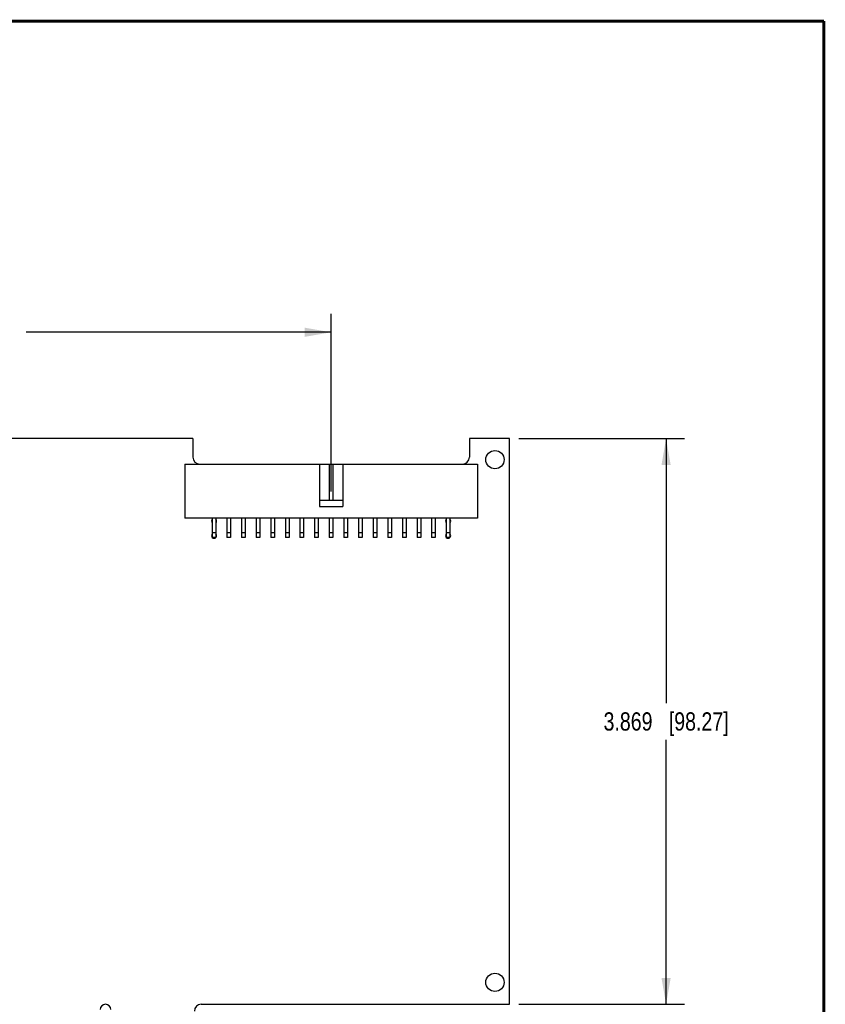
# Model space of a CAD drawing. Header units: inches. Extents: x 0.2 to 16.8, y 0.2 to 10.8.
# Tile 11 of 11: x 11.3 to 16.8, y 4 to 10.8. Entities that reach past the tile are written whole.
import ezdxf

# ---------------------------------------------------------------- set-up
doc = ezdxf.new("R2010")
doc.units = ezdxf.units.IN
doc.header["$LTSCALE"] = 0.935
doc.header["$MEASUREMENT"] = 0
doc.layers.get('0').update_dxf_attribs({"linetype": 'CONTINUOUS'})
doc.layers.add('DIMENSIONS', color=7, linetype='CONTINUOUS')
doc.styles.get("Standard").update_dxf_attribs({"font": 'txt', "width": 0.8})
doc.dimstyles.new('DIMSTYLE_1', dxfattribs={"dimtxt": 0.125, "dimasz": 0.18, "dimexe": 0.18, "dimexo": 0.0625, "dimgap": 0.09, "dimtad": 0, "dimtih": 1, "dimtoh": 1, "dimdec": 3, "dimzin": 4, "dimdsep": 46, "dimtxsty": 'STANDARD', "dimblk": '_FILLED', "dimblk1": '_FILLED', "dimblk2": '_FILLED', "dimcen": 0.09, "dimadec": 0, "dimazin": 0, "dimtp": 0.01, "dimtm": 0.01, "dimtfac": 1, "dimtdec": 3, "dimtofl": 0, "dimtmove": 0, "dimatfit": 3, "dimldrblk": '_FILLED', "dimfxl": 1, "dimtolj": 1, "dimtzin": 4, "dimarcsym": 0})

# ---------------------------------------------------------------- blocks, each defined once
blk = doc.blocks.new('_FILLED')
at = {"color": 0, "linetype": 'BYBLOCK'}
blk.add_solid([(0, 0), (-1, 0.174), (-1, -0.174)], dxfattribs=at)
blk = doc.blocks.new('*D0')
at = {"layer": 'DIMENSIONS', "color": 2, "linetype": 'CONTINUOUS'}
for p, q in [((14.6643, 7.9037), (15.7967, 7.9037)), ((15.6717, 7.9037), (15.6717, 6.0942)), ((15.6717, 4.0347), (15.6717, 5.8442)), ((14.6643, 4.0347), (15.7967, 4.0347))]:
    blk.add_line(p, q, dxfattribs=at)
at = {"layer": 'DIMENSIONS', "color": 2, "linetype": 'CONTINUOUS', "xscale": 0.18, "yscale": 0.18, "zscale": 0.18}
for p, rotation in [((15.6717, 7.9037), 90), ((15.6717, 4.0347), 270)]:
    blk.add_blockref('_FILLED', p, dxfattribs=dict(at, rotation=rotation))
at = {"layer": 'DIMENSIONS', "color": 2, "linetype": 'CONTINUOUS', "insert": (15.6717, 6.0317), "char_height": 0.125, "width": 1.325, "attachment_point": 2, "line_spacing_factor": 0.9}
blk.add_mtext('3.869{\\Ftxt.shx;\\W1.000000;\\H0.125000; }[98.27]', dxfattribs=at)
blk = doc.blocks.new('*D2')
at = {"layer": 'DIMENSIONS', "color": 2, "linetype": 'CONTINUOUS'}
for p, q in [((7.6618, 7.6822), (7.6618, 8.7558)), ((13.3818, 7.5422), (13.3818, 8.7558)), ((7.6618, 8.6308), (9.7468, 8.6308)), ((13.3818, 8.6308), (11.2968, 8.6308))]:
    blk.add_line(p, q, dxfattribs=at)
at = {"layer": 'DIMENSIONS', "color": 2, "linetype": 'CONTINUOUS', "xscale": 0.18, "yscale": 0.18, "zscale": 0.18, "rotation": 180}
blk.add_blockref('_FILLED', (7.6618, 8.6308), dxfattribs=at)
at = {"layer": 'DIMENSIONS', "color": 2, "linetype": 'CONTINUOUS', "xscale": 0.18, "yscale": 0.18, "zscale": 0.18}
blk.add_blockref('_FILLED', (13.3818, 8.6308), dxfattribs=at)
at = {"layer": 'DIMENSIONS', "color": 2, "linetype": 'CONTINUOUS', "insert": (10.5218, 8.6933), "char_height": 0.125, "width": 1.425, "attachment_point": 2, "line_spacing_factor": 0.9}
blk.add_mtext('5.720{\\Ftxt.shx;\\W1.000000;\\H0.125000; }[145.29]', dxfattribs=at)

msp = doc.modelspace()

# ---------------------------------------------------------------- linework, layer by layer
at = {"color": 7, "linetype": 'CONTINUOUS'}
for p, q in [((12.4368, 7.9037), (7.7318, 7.9037)), ((12.4368, 7.9037), (12.4368, 7.7767)), ((14.6018, 7.9037), (14.3268, 7.9037)), ((14.3268, 7.9037), (14.3268, 7.7767)), ((14.6018, 4.0347), (14.6018, 7.9037)), ((12.3818, 7.7297), (12.3818, 7.3597)), ((12.3818, 7.7297), (14.3818, 7.7297)), ((13.3018, 7.7297), (13.3018, 7.4397)), ((13.3693, 7.7297), (13.3693, 7.4797)), ((13.3943, 7.7297), (13.3943, 7.4797)), ((13.4618, 7.7297), (13.4618, 7.4397)), ((14.3818, 7.7297), (14.3818, 7.3597)), ((13.4618, 7.4797), (13.3018, 7.4797)), ((13.3018, 7.4397), (13.4618, 7.4397)), ((14.3818, 7.3597), (12.3818, 7.3597)), ((12.5693, 7.3597), (12.5693, 7.2272)), ((12.5943, 7.3597), (12.5943, 7.2272)), ((12.6693, 7.3597), (12.6693, 7.2272)), ((12.6943, 7.3597), (12.6943, 7.2272)), ((12.7693, 7.3597), (12.7693, 7.2272)), ((12.7943, 7.3597), (12.7943, 7.2272)), ((12.8693, 7.3597), (12.8693, 7.2272)), ((12.8943, 7.3597), (12.8943, 7.2272)), ((12.9693, 7.3597), (12.9693, 7.2272)), ((12.9943, 7.3597), (12.9943, 7.2272)), ((13.0693, 7.3597), (13.0693, 7.2272)), ((13.0943, 7.3597), (13.0943, 7.2272)), ((13.1693, 7.3597), (13.1693, 7.2272)), ((13.1943, 7.3597), (13.1943, 7.2272)), ((13.2693, 7.3597), (13.2693, 7.2272)), ((13.2943, 7.3597), (13.2943, 7.2272)), ((13.3693, 7.3597), (13.3693, 7.2272)), ((13.3943, 7.3597), (13.3943, 7.2272)), ((13.4693, 7.3597), (13.4693, 7.2272)), ((13.4943, 7.3597), (13.4943, 7.2272)), ((13.5693, 7.3597), (13.5693, 7.2272)), ((13.5943, 7.3597), (13.5943, 7.2272)), ((13.6693, 7.3597), (13.6693, 7.2272)), ((13.6943, 7.3597), (13.6943, 7.2272)), ((13.7693, 7.3597), (13.7693, 7.2272)), ((13.7943, 7.3597), (13.7943, 7.2272)), ((13.8693, 7.3597), (13.8693, 7.2272)), ((13.8943, 7.3597), (13.8943, 7.2272)), ((13.9693, 7.3597), (13.9693, 7.2272)), ((13.9943, 7.3597), (13.9943, 7.2272)), ((14.0693, 7.3597), (14.0693, 7.2272)), ((14.0943, 7.3597), (14.0943, 7.2272)), ((14.1693, 7.3597), (14.1693, 7.2272)), ((14.1943, 7.3597), (14.1943, 7.2272)), ((12.5943, 7.2597), (12.5693, 7.2597)), ((12.5943, 7.2272), (12.5693, 7.2272)), ((12.6943, 7.2597), (12.6693, 7.2597)), ((12.6943, 7.2272), (12.6693, 7.2272)), ((12.7943, 7.2597), (12.7693, 7.2597)), ((12.7943, 7.2272), (12.7693, 7.2272)), ((12.8943, 7.2597), (12.8693, 7.2597)), ((12.8943, 7.2272), (12.8693, 7.2272)), ((12.9943, 7.2597), (12.9693, 7.2597)), ((12.9943, 7.2272), (12.9693, 7.2272)), ((13.0943, 7.2597), (13.0693, 7.2597)), ((13.0943, 7.2272), (13.0693, 7.2272)), ((13.1943, 7.2597), (13.1693, 7.2597)), ((13.1943, 7.2272), (13.1693, 7.2272)), ((13.2943, 7.2597), (13.2693, 7.2597)), ((13.2943, 7.2272), (13.2693, 7.2272)), ((13.3943, 7.2597), (13.3693, 7.2597)), ((13.3943, 7.2272), (13.3693, 7.2272)), ((13.4943, 7.2597), (13.4693, 7.2597)), ((13.4943, 7.2272), (13.4693, 7.2272)), ((13.5943, 7.2597), (13.5693, 7.2597)), ((13.5943, 7.2272), (13.5693, 7.2272)), ((13.6943, 7.2597), (13.6693, 7.2597)), ((13.6943, 7.2272), (13.6693, 7.2272)), ((13.7943, 7.2597), (13.7693, 7.2597)), ((13.7943, 7.2272), (13.7693, 7.2272)), ((13.8943, 7.2597), (13.8693, 7.2597)), ((13.8943, 7.2272), (13.8693, 7.2272)), ((13.9943, 7.2597), (13.9693, 7.2597)), ((13.9943, 7.2272), (13.9693, 7.2272)), ((14.0943, 7.2597), (14.0693, 7.2597)), ((14.0943, 7.2272), (14.0693, 7.2272)), ((14.1943, 7.2597), (14.1693, 7.2597)), ((14.1943, 7.2272), (14.1693, 7.2272)), ((12.4948, 4.0347), (14.6018, 4.0347))]:
    msp.add_line(p, q, dxfattribs=at)
at = {"color": 7, "linetype": 'CONTINUOUS', "const_width": 0.02}
for points in [[(16.75, 10.7586), (0.25, 10.7586)], [(16.75, 0.2586), (16.75, 10.7586)]]:
    msp.add_lwpolyline(points, dxfattribs=at)
at = {"color": 7, "linetype": 'CONTINUOUS'}
for centre in [(14.5018, 7.7597), (14.5018, 4.1847)]:
    msp.add_circle(centre, 0.0625, dxfattribs=at)
for centre, radius, start, end in [((12.4838, 7.7767), 0.047, 180, 270), ((14.2798, 7.7767), 0.047, 270, 360), ((12.5818, 7.3397), 0.0175, 135.58469, 224.41531), ((12.5818, 7.3397), 0.0175, 315.58469, 44.41531), ((14.1818, 7.3397), 0.0175, 135.58469, 224.41531), ((14.1818, 7.3397), 0.0175, 315.58469, 44.41531), ((12.5818, 7.2397), 0.0175, 135.58469, 224.41531), ((12.5818, 7.2397), 0.0175, 225.58469, 314.41531), ((12.5818, 7.2397), 0.0175, 315.58469, 44.41531), ((14.1818, 7.2397), 0.0175, 135.58469, 224.41531), ((14.1818, 7.2397), 0.0175, 225.58469, 314.41531), ((14.1818, 7.2397), 0.0175, 315.58469, 44.41531), ((11.8398, 3.9982), 0.0365, 0, 180), ((12.4948, 3.9877), 0.047, 90, 180)]:
    msp.add_arc(centre, radius, start, end, dxfattribs=at)

# ---------------------------------------------------------------- dimensions: what is measured, and where the dimension line sits
at = {"layer": 'DIMENSIONS', "color": 2, "linetype": 'CONTINUOUS'}
dim = msp.add_linear_dim(base=(13.3818, 8.6308), p1=(7.6618, 7.6822), p2=(13.3818, 7.5422), dimstyle='DIMSTYLE_1', dxfattribs=at)
dim.commit()
dim.dimension.update_dxf_attribs({"geometry": '*D2', "text_midpoint": (10.3718, 8.6308), "dimtype": 160})
dim = msp.add_linear_dim(base=(15.6717, 4.0347), p1=(14.6643, 7.9037), p2=(14.6643, 4.0347), angle=270, dimstyle='DIMSTYLE_1', dxfattribs=at)
dim.commit()
dim.dimension.update_dxf_attribs({"geometry": '*D0', "text_midpoint": (15.5217, 5.9692), "dimtype": 160})

doc.saveas('drawing.dxf')
